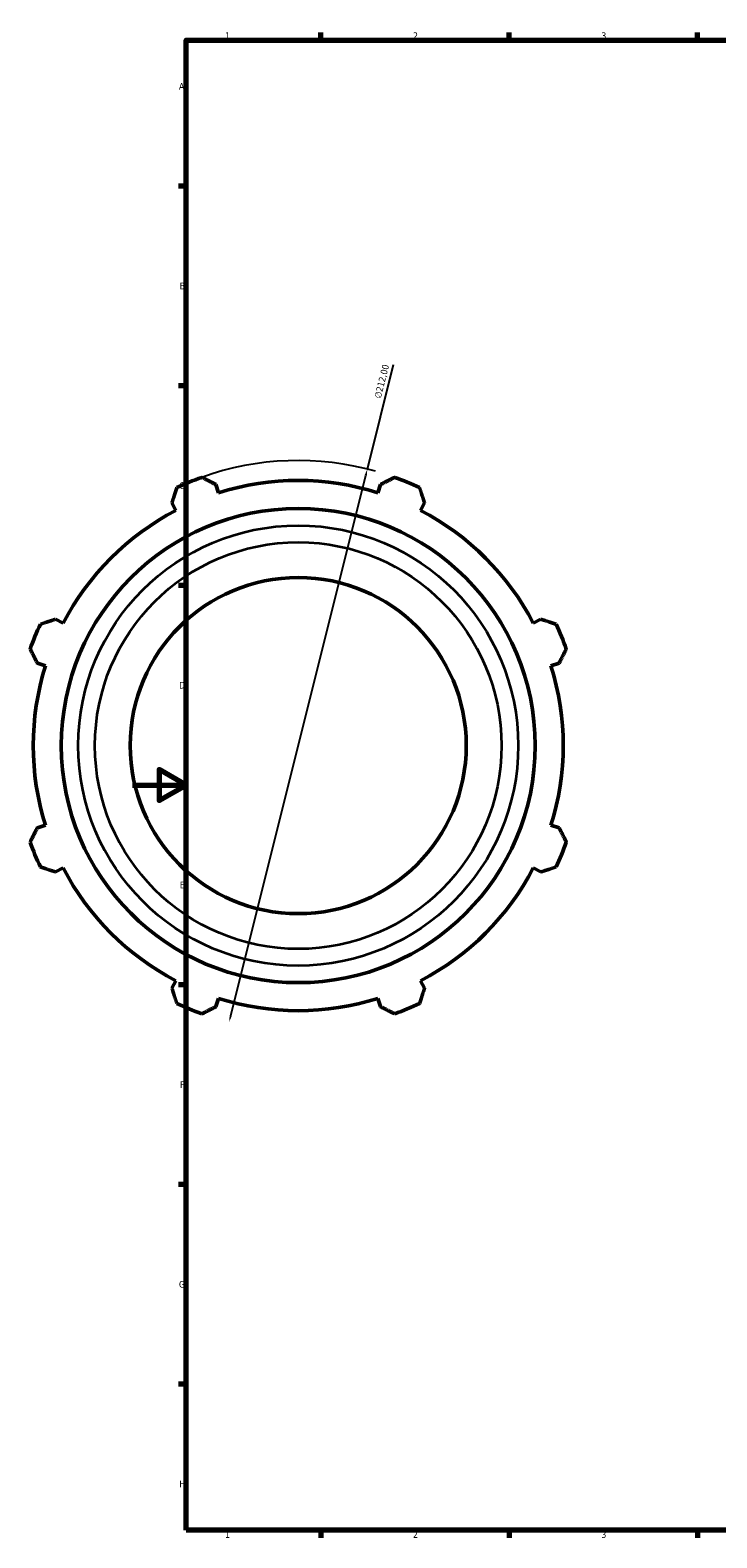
# Model space of a CAD drawing. Header units: millimetres. Extents: x -435 to 1325, y -90 to 884.
# Tile 1 of 9: x -38 to 217, y 17 to 578. Entities that reach past the tile are written whole.
import ezdxf

# ---------------------------------------------------------------- set-up
doc = ezdxf.new("R2010")
doc.units = ezdxf.units.MM
for name, color, linetype, lineweight in [('Border (ISO)', 7, 'Continuous', 70), ('Dimension (ISO)', 7, 'Continuous', 25), ('Visible (ISO)', 7, 'Continuous', 50), ('Visible Narrow (ISO)', 7, 'Continuous', 35)]:
    doc.layers.add(name, color=color, linetype=linetype, lineweight=lineweight)
doc.styles.add('Note Text (ISO)', font='tahoma.ttf')
doc.dimstyles.new('Default (ISO)', dxfattribs={"dimtxt": 2.5, "dimasz": 2.5, "dimexe": 3.175, "dimexo": 0, "dimgap": 0.762, "dimtad": 1, "dimrnd": 1e-08, "dimzin": 0, "dimtxsty": 'Note Text (ISO)', "dimcen": 0.09, "dimdle": 10, "dimclrd": 256, "dimclre": 256, "dimclrt": 232, "dimazin": 0, "dimtfac": 1.40208, "dimtmove": 0, "dimatfit": 3, "dimfxl": 1, "dimtolj": 1, "dimtzin": 0, "dimlwd": -1, "dimlwe": -1, "dimarcsym": 0})

# ---------------------------------------------------------------- blocks, each defined once
blk = doc.blocks.new('Borders Default Border')
at = {"layer": 'Border (ISO)'}
for p, q in [((70.08, 574), (70.08, 576.9)), ((140.17, 574), (140.17, 576.9)), ((210.25, 574), (210.25, 576.9)), ((20, 519.75), (17.1, 519.75)), ((20, 445.5), (17.1, 445.5)), ((20, 371.25), (17.1, 371.25)), ((20, 222.75), (17.1, 222.75)), ((20, 148.5), (17.1, 148.5)), ((20, 74.25), (17.1, 74.25)), ((70.08, 20), (70.08, 17.1)), ((140.17, 20), (140.17, 17.1)), ((210.25, 20), (210.25, 17.1))]:
    blk.add_line(p, q, dxfattribs=at)
at = {"layer": 'Border (ISO)', "flags": 128}
for points in [[(20, 20), (20, 574), (821, 574), (821, 20), (20, 20)], [(0, 297), (20, 297), (10, 302.77), (10, 291.23), (20, 297)]]:
    blk.add_lwpolyline(points, dxfattribs=at)
at = {"layer": 'Border (ISO)', "color": 232, "true_color": 0xca0064, "char_height": 2.5, "attachment_point": 7, "style": 'Note Text (ISO)'}
for s, insert in [('1', (34.48, 574.4)), ('2', (104.37, 574.4)), ('3', (174.43, 574.35)), ('A', (17.29, 555.62)), ('B', (17.59, 481.37)), ('C', (17.43, 407.08)), ('D', (17.43, 332.88)), ('E', (17.64, 258.63)), ('F', (17.7, 184.38)), ('G', (17.31, 110.08)), ('H', (17.44, 35.88)), ('1', (34.48, 17.1)), ('2', (104.37, 17.1)), ('3', (174.43, 17.05))]:
    blk.add_mtext(s, dxfattribs=dict(at, insert=insert))
blk = doc.blocks.new('*D7')
at = {"layer": 'Defpoints', "color": 0, "transparency": 16777216}
for p in [(87.4, 414.53), (35.98, 208.86)]:
    blk.add_point(p, dxfattribs=at)
at = {"layer": 'Dimension (ISO)', "transparency": 16777216}
for p, q in [((87.4, 414.53), (97.13, 453.42)), ((36.59, 211.29), (86.8, 412.11))]:
    blk.add_line(p, q, dxfattribs=at)
blk.add_arc((61.69, 311.7), 106, 74.246, 109.792, dxfattribs=at)
for points in [[(86.39, 412.21), (87.2, 412.01), (87.4, 414.53)], [(36.18, 211.39), (36.99, 211.19), (35.98, 208.86)]]:
    blk.add_solid(points, dxfattribs=at)
at = {"layer": 'Dimension (ISO)', "color": 232, "true_color": 0xca0064, "transparency": 16777216, "insert": (89.97, 441.17), "char_height": 2.5, "attachment_point": 1, "rotation": 75.9621, "style": 'Note Text (ISO)'}
blk.add_mtext('\\A1;∅212,00', dxfattribs=at)

msp = doc.modelspace()

# ---------------------------------------------------------------- linework, layer by layer
at = {"layer": 'Visible (ISO)'}
for p, q in [((32.0485, 405.7145), (31.0922, 408.7473)), ((92.2919, 408.7473), (91.3356, 405.7145)), ((14.7045, 401.9593), (16.1729, 399.1386)), ((107.2112, 399.1386), (108.6796, 401.9593)), ((-25.7495, 357.2163), (-28.5702, 358.6846)), ((151.9543, 358.6846), (149.1336, 357.2163)), ((-35.3582, 342.2969), (-32.3254, 341.3407)), ((155.7095, 341.3407), (158.7423, 342.2969)), ((-32.3254, 282.0535), (-35.3582, 281.0973)), ((158.7423, 281.0973), (155.7095, 282.0535)), ((-28.5702, 264.7096), (-25.7495, 266.1779)), ((149.1336, 266.1779), (151.9543, 264.7096)), ((16.1729, 224.2556), (14.7045, 221.4349)), ((108.6796, 221.4349), (107.2112, 224.2556)), ((31.0922, 214.6469), (32.0485, 217.6797)), ((91.3356, 217.6797), (92.2919, 214.6469))]:
    msp.add_line(p, q, dxfattribs=at)
for radius in [88.1568, 62.5]:
    msp.add_circle((61.6921, 311.6971), radius, dxfattribs=at)
for radius, start, end in [(106, 109.791984, 115.208016), (98.58, 72.5, 107.5), (106, 64.791984, 70.208016), (98.58, 117.5, 152.5), (98.58, 27.5, 62.5), (106, 154.791984, 160.208016), (106, 19.791984, 25.208016), (98.58, 162.5, 197.5), (98.58, 342.5, 17.5), (106, 199.791984, 205.208016), (106, 334.791984, 340.208016), (98.58, 207.5, 242.5), (98.58, 297.5, 332.5), (106, 244.791984, 250.208016), (98.58, 252.5, 287.5), (106, 289.791984, 295.208016)]:
    msp.add_arc((61.6921, 311.6971), radius, start, end, dxfattribs=at)
for points, weights in [([(25.7998, 411.4355), (28.5, 410.064), (31.0922, 408.7473)], [1, 1.00202000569, 1.00322446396]), ([(92.2919, 408.7473), (94.8841, 410.064), (97.5843, 411.4355)], [1.00322446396, 1.00202000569, 1]), ([(14.7045, 401.9593), (15.6065, 404.7233), (16.546, 407.6025)], [1.00322446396, 1.00202000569, 1]), ([(106.8381, 407.6025), (107.7776, 404.7233), (108.6796, 401.9593)], [1, 1.00202000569, 1.00322446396]), ([(-34.2133, 356.8431), (-31.3341, 357.7827), (-28.5702, 358.6846)], [1, 1.00202000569, 1.00322446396]), ([(151.9543, 358.6846), (154.7183, 357.7827), (157.5974, 356.8431)], [1.00322446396, 1.00202000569, 1]), ([(-35.3582, 342.2969), (-36.6748, 344.8892), (-38.0463, 347.5894)], [1.00322446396, 1.00202000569, 1]), ([(161.4304, 347.5894), (160.0589, 344.8892), (158.7423, 342.2969)], [1, 1.00202000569, 1.00322446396]), ([(-38.0463, 275.8048), (-36.6748, 278.5051), (-35.3582, 281.0973)], [1, 1.00202000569, 1.00322446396]), ([(158.7423, 281.0973), (160.0589, 278.5051), (161.4304, 275.8048)], [1.00322446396, 1.00202000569, 1]), ([(-28.5702, 264.7096), (-31.3341, 265.6115), (-34.2133, 266.5511)], [1.00322446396, 1.00202000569, 1]), ([(157.5974, 266.5511), (154.7183, 265.6115), (151.9543, 264.7096)], [1, 1.00202000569, 1.00322446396]), ([(16.546, 215.7918), (15.6065, 218.6709), (14.7045, 221.4349)], [1, 1.00202000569, 1.00322446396]), ([(108.6796, 221.4349), (107.7776, 218.6709), (106.8381, 215.7918)], [1.00322446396, 1.00202000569, 1]), ([(31.0922, 214.6469), (28.5, 213.3302), (25.7998, 211.9587)], [1.00322446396, 1.00202000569, 1]), ([(97.5843, 211.9587), (94.8841, 213.3302), (92.2919, 214.6469)], [1, 1.00202000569, 1.00322446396])]:
    msp.add_rational_spline(points, weights, degree=2, dxfattribs=at)
at = {"layer": 'Visible Narrow (ISO)'}
for radius in [81.8382, 75.6225]:
    msp.add_circle((61.6921, 311.6971), radius, dxfattribs=at)

# ---------------------------------------------------------------- block references
msp.add_blockref('Borders Default Border', (0, 0))

# ---------------------------------------------------------------- dimensions: what is measured, and where the dimension line sits
at = {"layer": 'Dimension (ISO)'}
dim = msp.add_diameter_dim_2p(p1=(35.9804, 208.8627), p2=(87.4037, 414.5315), dimstyle='Default (ISO)', override={"dimdec": 2, "dimlfac": 1, "dimtp": 0, "dimtm": 0, "dimtdec": 2, "dimatfit": 2}, dxfattribs=at)
dim.commit()
dim.dimension.update_dxf_attribs({"geometry": '*D7', "text_midpoint": (95.3835, 446.4467), "dimtype": 163})

doc.saveas('drawing.dxf')
